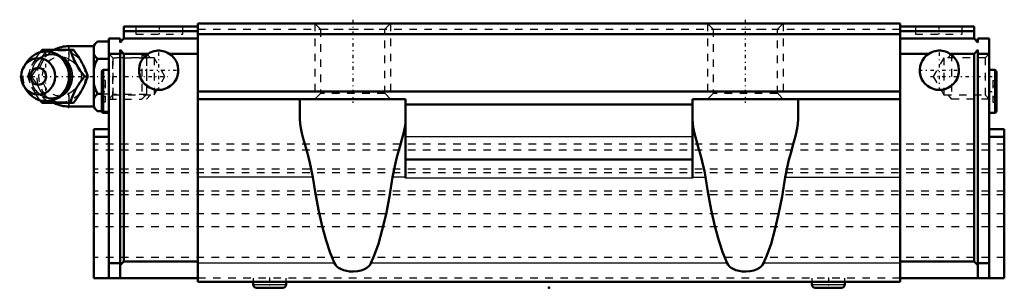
# Model space of a CAD drawing. Header units: millimetres. Extents: x -70 to 60, y 0 to 36.
import ezdxf

# ---------------------------------------------------------------- set-up
doc = ezdxf.new("R2010")
doc.units = ezdxf.units.MM
doc.linetypes.add('Center', pattern=[1.5, 0.45, -0.5, 0.05, -0.5])
doc.linetypes.add('Dashed', pattern=[2, 1, -1])
for name, color, linetype, lineweight in [('2d ConnectionPoints', 7, 'Continuous', 50), ('AM_0', 7, 'Continuous', 50), ('AM_4', 3, 'Continuous', 25), ('AM_5', 3, 'Continuous', 25), ('AM_7', 7, 'Center', 25), ('AM_9', 6, 'Dashed', 25)]:
    doc.layers.add(name, color=color, linetype=linetype, lineweight=lineweight)

# ---------------------------------------------------------------- blocks, each defined once
blk = doc.blocks.new('1_cbkditit730gja6oydcvkux3j________0_in_HSR30LC1SS_GK__BLOCK_1B_M6F__0')
at = {"layer": 'AM_0'}
for p, q in [((-59.8, 32.62), (-60.3, 32.12)), ((-59.8, 32.62), (-58.3, 32.62)), ((-67.37, 31.2), (-67.15, 31.5)), ((-67.15, 31.5), (-62.97, 31.5)), ((-60.3, 32), (-63.6, 32)), ((-60.3, 32.12), (-60.3, 23.88)), ((-59.8, 30.31), (-58.3, 30.31)), ((-69.1, 29.96), (-69.46, 29.44)), ((-61.53, 28), (-61.09, 28)), ((-69.46, 26.56), (-69.1, 26.04)), ((-67.15, 24.5), (-67.38, 24.81)), ((-59.8, 25.69), (-59.25, 25.69)), ((-67.15, 24.5), (-62.97, 24.5)), ((-63.6, 24), (-60.3, 24)), ((-60.3, 23.88), (-59.8, 23.38)), ((-59.8, 23.38), (-59.25, 23.38))]:
    blk.add_line(p, q, dxfattribs=at)
for points in [[(-59.8, 32.62), (-60.09, 32.3), (-60.3, 31.96)], [(-63.4, 31.5), (-63.22, 30.95), (-63.12, 30.67), (-63, 30.38), (-62.82, 29.98), (-62.59, 29.55), (-62.35, 29.15), (-62.08, 28.75), (-61.8, 28.37), (-61.53, 28)], [(-61.09, 28), (-61.22, 28.36), (-61.35, 28.73), (-61.52, 29.13), (-61.71, 29.53), (-61.86, 29.81), (-62.02, 30.09), (-62.19, 30.38), (-62.37, 30.66), (-62.67, 31.09), (-62.97, 31.5)], [(-60.3, 30.97), (-60.24, 30.86), (-60.05, 30.58), (-59.8, 30.31)], [(-59.8, 30.31), (-60.09, 29.67), (-60.3, 28.99)], [(-61.53, 28), (-61.93, 27.45), (-62.13, 27.17), (-62.33, 26.88), (-62.58, 26.48), (-62.8, 26.05), (-62.99, 25.65), (-63.15, 25.25), (-63.28, 24.87), (-63.4, 24.5)], [(-62.97, 24.5), (-62.7, 24.86), (-62.45, 25.23), (-62.19, 25.63), (-61.95, 26.03), (-61.8, 26.31), (-61.65, 26.59), (-61.52, 26.88), (-61.4, 27.16), (-61.24, 27.59), (-61.09, 28)], [(-60.3, 27.01), (-60.24, 26.8), (-60.05, 26.24), (-59.8, 25.69)], [(-59.8, 25.69), (-60.09, 25.37), (-60.3, 25.03)], [(-60.3, 24.04), (-60.24, 23.94), (-60.05, 23.65), (-59.8, 23.38)]]:
    blk.add_lwpolyline(points, dxfattribs=at)
for centre, radius, start, end in [((-66.64, 28), 3.3, 270, 90), ((-63.6, 28), 4, 90, 118.6175), ((-63.6, 28), 4, 241.2394, 270)]:
    blk.add_arc(centre, radius, start, end, dxfattribs=at)
blk.add_ellipse((-66.64, 28), major_axis=(0, 3.3), ratio=0.927184, start_param=2.207257, end_param=7.217521, dxfattribs=at)
for major_axis in [(0, 2.42), (0, -1.12)]:
    blk.add_ellipse((-67.65, 28), major_axis=major_axis, ratio=0.927184, dxfattribs=at)
at = {"layer": 'AM_4'}
for p, q in [((-63.6, 32), (-63.6, 31.51)), ((-63.6, 24.49), (-63.6, 24))]:
    blk.add_line(p, q, dxfattribs=at)
blk.add_ellipse((-65.83, 28), major_axis=(0, 2.97), ratio=0.927184, start_param=3.499913, end_param=5.924864, dxfattribs=at)
at = {"layer": 'AM_5', "linetype": 'Dashed'}
for p, q in [((-57.76, 25), (-57.76, 31)), ((-53.3, 30.39), (-57.76, 30.39)), ((-53.3, 25.61), (-57.76, 25.61))]:
    blk.add_line(p, q, dxfattribs=at)
at = {"layer": 'AM_7'}
for p, q in [((-66.64, 24.54), (-66.64, 31.47)), ((-63.6, 23.8), (-63.6, 32.2)), ((-70.11, 28), (-50.51, 28))]:
    blk.add_line(p, q, dxfattribs=at)
at = {"layer": 'AM_9'}
for p, q in [((-63.6, 31.51), (-63.6, 24.49)), ((-56.3, 31), (-56.8, 31)), ((-53.3, 30.39), (-53.91, 31)), ((-53.91, 31), (-53.91, 25)), ((-53.3, 30.39), (-53.3, 25.61)), ((-69.02, 28), (-68.59, 28)), ((-63.4, 28.54), (-63.37, 28.37)), ((-59.25, 25.69), (-58.3, 25.69)), ((-58.3, 25), (-53.91, 25)), ((-53.91, 25), (-53.3, 25.61)), ((-59.25, 23.38), (-58.3, 23.38))]:
    blk.add_line(p, q, dxfattribs=at)
for points in [[(-66.72, 31.5), (-66.84, 31.14), (-66.98, 30.77), (-67.14, 30.37), (-67.34, 29.97), (-67.48, 29.69), (-67.64, 29.41), (-67.81, 29.12), (-67.99, 28.84), (-68.29, 28.41), (-68.59, 28)], [(-64.66, 25.51), (-64.7, 25.48), (-64.91, 25.36), (-65.14, 25.26), (-65.37, 25.19), (-65.61, 25.14), (-65.85, 25.12), (-66.1, 25.12), (-66.34, 25.15), (-66.58, 25.2), (-66.82, 25.27), (-67.05, 25.37), (-67.26, 25.49), (-67.47, 25.64), (-67.66, 25.8), (-67.84, 25.99), (-68, 26.19), (-68.15, 26.4), (-68.27, 26.63), (-68.38, 26.88), (-68.46, 27.13), (-68.52, 27.39), (-68.57, 27.65), (-68.58, 27.92), (-68.58, 28.19), (-68.55, 28.45), (-68.5, 28.71), (-68.43, 28.97), (-68.34, 29.22), (-68.23, 29.45), (-68.1, 29.68), (-67.95, 29.89), (-67.78, 30.08), (-67.6, 30.25), (-67.4, 30.41), (-67.2, 30.55), (-66.98, 30.66), (-66.75, 30.75), (-66.51, 30.82), (-66.27, 30.86), (-66.03, 30.88), (-65.79, 30.88), (-65.54, 30.85), (-65.3, 30.79), (-65.07, 30.71), (-64.84, 30.6), (-64.65, 30.49)], [(-68.33, 29.74), (-68.21, 29.95), (-67.96, 30.35), (-67.7, 30.75), (-67.42, 31.13), (-67.37, 31.2)], [(-64.65, 30.49), (-64.63, 30.48), (-64.42, 30.33), (-64.23, 30.16), (-64.06, 29.97), (-64.03, 29.93)], [(-62.46, 29.35), (-62.79, 29.68), (-63.18, 29.99), (-63.6, 30.25)], [(-69.02, 28), (-68.9, 28.36), (-68.77, 28.74), (-68.7, 28.93)], [(-62.03, 27.31), (-61.91, 27.66), (-61.88, 28.01), (-61.92, 28.35), (-62.03, 28.7), (-62.04, 28.71)], [(-68.71, 27.11), (-68.77, 27.25), (-68.9, 27.63), (-69.02, 28)], [(-68.59, 28), (-68.33, 27.64), (-68.07, 27.27), (-67.81, 26.87), (-67.57, 26.47), (-67.42, 26.19), (-67.27, 25.91), (-67.14, 25.62), (-67.02, 25.34), (-66.86, 24.91), (-66.72, 24.5)], [(-63.36, 28.21), (-63.35, 28.04), (-63.35, 28)], [(-63.35, 28), (-63.36, 27.87), (-63.36, 27.76)], [(-67.38, 24.81), (-67.42, 24.86), (-67.69, 25.24), (-67.95, 25.62), (-68.2, 26.03), (-68.37, 26.33)], [(-63.6, 25.75), (-63.14, 26.04), (-62.76, 26.35), (-62.45, 26.66)], [(-62.45, 26.66), (-62.19, 27), (-62.03, 27.31)], [(-64.13, 25.95), (-64.3, 25.78), (-64.49, 25.62), (-64.66, 25.51)]]:
    blk.add_lwpolyline(points, dxfattribs=at)
blk.add_arc((-63.6, 28), 4, 118.6175, 241.2394, dxfattribs=at)
for centre, major_axis in [((-64.62, 28), (0, -3.44)), ((-66.1, 28), (0, -2.97))]:
    blk.add_ellipse(centre, major_axis=major_axis, ratio=0.927184, dxfattribs=at)
for centre, major_axis, start_param, end_param in [((-65.83, 28), (0, 2.97), 5.924864, 7.148836), ((-64.75, 28), (0, -2.57), 2.639469, 6.785309), ((-66.64, 28), (0, 3.3), 0.934336, 2.207257), ((-65.83, 28), (0, 2.97), 2.244112, 3.499913)]:
    blk.add_ellipse(centre, major_axis=major_axis, ratio=0.927184, start_param=start_param, end_param=end_param, dxfattribs=at)
blk = doc.blocks.new('2_HSR30LCSSB_M6F11_S_0_in_HSR30LC1SS_GK__BLOCK_1B_M6F__0')
at = {"layer": 'AM_0'}
for p, q in [((-56.3, 33), (-56.3, 34.6)), ((-56.3, 34.6), (-46.5, 34.6)), ((-56.3, 34), (-46.5, 34)), ((-46.5, 35), (-46.5, 0.78)), ((46.5, 35), (-46.5, 35)), ((46.5, 35), (46.5, 0.78)), ((56.3, 34.6), (46.5, 34.6)), ((56.3, 34), (46.5, 34)), ((56.3, 33), (56.3, 34.6)), ((-56.8, 33), (-58.3, 33)), ((-58.3, 1.28), (-58.3, 33)), ((-56.8, 32.5), (-56.3, 33)), ((-56.8, 33), (-56.8, 32.5)), ((-46.5, 33), (-56.3, 33)), ((46.5, 33.6), (-46.5, 33.6)), ((46.5, 33), (56.3, 33)), ((56.8, 32.5), (56.3, 33)), ((56.8, 33), (58.3, 33)), ((56.8, 33), (56.8, 32.5)), ((58.3, 33), (58.3, 1.28)), ((-56.3, 31), (-56.8, 31.5)), ((-56.8, 31.5), (-56.8, 1.28)), ((56.3, 31), (56.8, 31.5)), ((56.8, 31.5), (56.8, 1.28)), ((-56.8, 31), (-58.3, 31)), ((-53.09, 31), (-56.3, 31)), ((-56.3, 31), (-56.3, 3.48)), ((-46.5, 31), (-50.31, 31)), ((46.5, 31), (50.31, 31)), ((53.09, 31), (56.3, 31)), ((56.3, 31), (56.3, 3.48)), ((56.8, 31), (58.3, 31)), ((-58.3, 28.85), (-59.01, 28.85)), ((59.01, 28.85), (58.3, 28.85)), ((-59.25, 28.61), (-59.25, 23.39)), ((59.25, 28.61), (59.25, 23.39)), ((46.5, 26), (-46.5, 26)), ((-19, 25), (-46.5, 25)), ((-33, 25), (-33, 22.33)), ((-19, 14.51), (-19, 25)), ((19, 14.51), (19, 25)), ((19, 25), (46.5, 25)), ((33, 25), (33, 22.33)), ((19, 24.27), (-19, 24.27)), ((-59.01, 23.15), (-58.3, 23.15)), ((58.3, 23.15), (59.01, 23.15)), ((-60.3, 21), (-60.3, 1.28)), ((-60.3, 21), (-58.3, 21)), ((60.3, 21), (58.3, 21)), ((60.3, 21), (60.3, 1.28)), ((-60.3, 20), (-58.3, 20)), ((60.3, 20), (58.3, 20)), ((19, 17), (-19, 17)), ((-58.3, 3.28), (-56.8, 3.28)), ((-56.8, 2.98), (-56.3, 3.48)), ((-46.5, 3.48), (-56.3, 3.48)), ((46.5, 3.48), (56.3, 3.48)), ((56.8, 2.98), (56.3, 3.48)), ((58.3, 3.28), (56.8, 3.28)), ((-46.5, 1.28), (-60.3, 1.28)), ((46.5, 0.78), (-46.5, 0.78)), ((-39.19, 0.78), (-39.19, 0.44)), ((-38.75, 0), (-35.25, 0)), ((-34.81, 0.44), (-34.81, 0.78)), ((34.81, 0.78), (34.81, 0.44)), ((35.25, 0), (38.75, 0)), ((39.19, 0.44), (39.19, 0.78)), ((46.5, 1.28), (60.3, 1.28))]:
    blk.add_line(p, q, dxfattribs=at)
for points in [[(-50.31, 31), (-50.51, 31.11), (-50.72, 31.21), (-50.93, 31.28), (-51.15, 31.34), (-51.37, 31.38), (-51.6, 31.4), (-51.83, 31.4), (-52.05, 31.38), (-52.28, 31.34), (-52.49, 31.28), (-52.71, 31.2), (-52.91, 31.1), (-53.09, 31)], [(50.31, 31), (50.51, 31.11), (50.72, 31.21), (50.93, 31.28), (51.15, 31.34), (51.37, 31.38), (51.6, 31.4), (51.83, 31.4), (52.05, 31.38), (52.28, 31.34), (52.49, 31.28), (52.71, 31.2), (52.91, 31.1), (53.09, 31)], [(-33, 22.33), (-32.97, 21.76), (-32.88, 21.15), (-32.74, 20.48), (-32.56, 19.77), (-32.31, 18.88), (-32.05, 17.96), (-31.78, 16.96), (-31.53, 15.93), (-31.4, 15.29), (-31.28, 14.64)], [(-20.72, 14.64), (-20.57, 15.49), (-20.38, 16.32), (-20.18, 17.14), (-19.96, 17.93), (-19.71, 18.8), (-19.48, 19.63), (-19.27, 20.44), (-19.11, 21.21), (-19.03, 21.79), (-19, 22.33)], [(20.72, 14.64), (20.57, 15.49), (20.38, 16.32), (20.18, 17.14), (19.96, 17.93), (19.71, 18.8), (19.48, 19.63), (19.27, 20.44), (19.11, 21.21), (19.03, 21.79), (19, 22.33)], [(33, 22.33), (32.97, 21.76), (32.88, 21.15), (32.74, 20.48), (32.56, 19.77), (32.31, 18.88), (32.05, 17.96), (31.78, 16.96), (31.53, 15.93), (31.4, 15.29), (31.28, 14.64)], [(-28.42, 3.27), (-28.99, 4.63), (-29.53, 6.26), (-30.04, 8.16), (-30.52, 10.31), (-30.97, 12.69), (-31.28, 14.64)], [(-20.72, 14.64), (-21.14, 12.09), (-21.59, 9.76), (-22.08, 7.67), (-22.6, 5.84), (-23.15, 4.27), (-23.58, 3.27)], [(23.58, 3.27), (23.01, 4.63), (22.47, 6.26), (21.96, 8.16), (21.48, 10.31), (21.03, 12.69), (20.72, 14.64)], [(31.28, 14.64), (30.86, 12.09), (30.41, 9.76), (29.92, 7.67), (29.4, 5.84), (28.85, 4.27), (28.42, 3.27)], [(-23.58, 3.27), (-23.71, 3.05), (-23.87, 2.86), (-24.13, 2.65), (-24.42, 2.48), (-24.89, 2.31), (-25.37, 2.2), (-25.89, 2.16), (-26.42, 2.18), (-26.83, 2.24), (-27.24, 2.35), (-27.62, 2.5), (-27.87, 2.65), (-28.1, 2.83), (-28.28, 3.03), (-28.42, 3.27)], [(28.42, 3.27), (28.29, 3.05), (28.13, 2.86), (27.87, 2.65), (27.58, 2.48), (27.11, 2.31), (26.63, 2.2), (26.11, 2.16), (25.58, 2.18), (25.17, 2.24), (24.76, 2.35), (24.38, 2.5), (24.13, 2.65), (23.9, 2.83), (23.72, 3.03), (23.58, 3.27)]]:
    blk.add_lwpolyline(points, dxfattribs=at)
for centre, radius, start, end in [((-51.7, 28.8), 2.6, 122.2042, 57.7958), ((51.7, 28.8), 2.6, 122.2042, 57.7958), ((-59.01, 28.61), 0.238, 90, 180), ((59.01, 28.61), 0.237, 360, 90), ((-59.01, 23.39), 0.238, 180, 270), ((59.01, 23.39), 0.237, 270, 0), ((-38.75, 0.44), 0.437, 180, 270), ((-35.25, 0.44), 0.437, 270, 360), ((35.25, 0.44), 0.437, 180, 270), ((38.75, 0.44), 0.437, 270, 0)]:
    blk.add_arc(centre, radius, start, end, dxfattribs=at)
at = {"layer": 'AM_4'}
for p, q in [((-59.01, 28.85), (-59.01, 23.15)), ((59.01, 28.85), (59.01, 23.15)), ((19, 20), (-19, 20)), ((-31.28, 14.64), (-46.5, 14.64)), ((-19, 14.64), (-20.72, 14.64)), ((19, 14.51), (-19, 14.51)), ((19, 14.64), (20.72, 14.64)), ((31.28, 14.64), (46.5, 14.64)), ((-28.42, 3.27), (-46.5, 3.27)), ((23.58, 3.27), (-23.58, 3.27)), ((46.5, 3.27), (28.42, 3.27)), ((-39.19, 0.44), (-34.81, 0.44)), ((34.81, 0.44), (39.19, 0.44))]:
    blk.add_line(p, q, dxfattribs=at)
at = {"layer": 'AM_5', "linetype": 'Dashed'}
for p, q in [((-31, 35), (-31, 25)), ((-21, 35), (-21, 25)), ((21, 35), (21, 25)), ((31, 35), (31, 25)), ((-52.8, 30.46), (-53.3, 31)), ((-53.3, 31), (-53.3, 25)), ((52.8, 30.46), (53.3, 31)), ((58.3, 31), (53.3, 31)), ((53.3, 31), (53.3, 25)), ((-52.8, 25.54), (-53.3, 25)), ((52.8, 25.54), (53.3, 25)), ((58.3, 25), (53.3, 25))]:
    blk.add_line(p, q, dxfattribs=at)
at = {"layer": 'AM_7'}
for p, q in [((-26, 35.5), (-26, 24.5)), ((26, 35.5), (26, 24.5)), ((-51.62, 34.65), (-51.62, 33.55)), ((51.62, 34.65), (51.62, 33.55)), ((-51.7, 26.07), (-51.7, 31.53)), ((51.7, 26.07), (51.7, 31.53)), ((-54.43, 28.8), (-48.97, 28.8)), ((48.97, 28.8), (54.43, 28.8)), ((50.51, 28), (58.67, 28)), ((-59.3, 26), (-58.25, 26)), ((58.25, 26), (59.3, 26)), ((-37, 1.35), (-37, -0.06)), ((37, 1.35), (37, -0.06))]:
    blk.add_line(p, q, dxfattribs=at)
at = {"layer": 'AM_9'}
for p, q in [((-54.72, 34.6), (-54.72, 33.6)), ((-48.52, 33.6), (-48.52, 34.6)), ((46.5, 34.2), (-46.5, 34.2)), ((-31, 35), (-30.25, 34.25)), ((-30.25, 34.25), (-30.25, 25.75)), ((-30.25, 34.25), (-21.75, 34.25)), ((-21.75, 34.25), (-21, 35)), ((-21.75, 25.75), (-21.75, 34.25)), ((21, 35), (21.75, 34.25)), ((21.75, 34.25), (21.75, 25.75)), ((21.75, 34.25), (30.25, 34.25)), ((30.25, 34.25), (31, 35)), ((30.25, 25.75), (30.25, 34.25)), ((48.52, 34.6), (48.52, 33.6)), ((54.72, 33.6), (54.72, 34.6)), ((-54.72, 33.6), (-48.52, 33.6)), ((48.52, 33.6), (54.72, 33.6)), ((-57.76, 30.46), (-58.3, 31)), ((-52.3, 30.46), (-57.76, 30.46)), ((-57.76, 30.46), (-57.76, 25.54)), ((-50.88, 28), (-52.3, 30.46)), ((-52.3, 30.46), (-52.3, 25.54)), ((52.3, 30.46), (50.88, 28)), ((57.76, 30.46), (52.3, 30.46)), ((52.3, 30.46), (52.3, 25.54)), ((58.3, 31), (57.76, 30.46)), ((57.76, 30.46), (57.76, 25.54)), ((-58.77, 27.44), (-59.25, 27.44)), ((-58.77, 27.44), (-58.77, 24.56)), ((-52.3, 25.54), (-50.88, 28)), ((50.88, 28), (52.3, 25.54)), ((58.77, 27.44), (59.25, 27.44)), ((58.77, 27.44), (58.77, 24.56)), ((-58.77, 26.72), (-59.25, 26.72)), ((58.77, 26.72), (59.25, 26.72)), ((-58.77, 25.28), (-59.25, 25.28)), ((-58.3, 25), (-57.76, 25.54)), ((-57.76, 25.54), (-52.3, 25.54)), ((-30.25, 25.75), (-31, 25)), ((-21.75, 25.75), (-30.25, 25.75)), ((-21, 25), (-21.75, 25.75)), ((21.75, 25.75), (21, 25)), ((30.25, 25.75), (21.75, 25.75)), ((31, 25), (30.25, 25.75)), ((52.3, 25.54), (57.76, 25.54)), ((57.76, 25.54), (58.3, 25)), ((58.77, 25.28), (59.25, 25.28)), ((-58.77, 24.56), (-59.25, 24.56)), ((58.77, 24.56), (59.25, 24.56)), ((60.3, 19), (-60.3, 19)), ((60.3, 18.21), (-60.3, 18.21)), ((60.3, 15.69), (-60.3, 15.69)), ((60.3, 15.22), (-60.3, 15.22)), ((60.3, 12.78), (-60.3, 12.78)), ((60.3, 12.31), (-60.3, 12.31)), ((60.3, 9.78), (-60.3, 9.78)), ((60.3, 8.08), (-60.3, 8.08)), ((60.3, 4), (-60.3, 4)), ((46.5, 1.28), (-46.5, 1.28)), ((-39.19, 1.28), (-39.19, 0.78)), ((-34.81, 0.78), (-34.81, 1.28)), ((34.81, 1.28), (34.81, 0.78)), ((39.19, 0.78), (39.19, 1.28))]:
    blk.add_line(p, q, dxfattribs=at)

msp = doc.modelspace()

# ---------------------------------------------------------------- linework, layer by layer
at = {"layer": '2d ConnectionPoints'}
for p in [(-58.3, 28), (58.3, 28), (0, 0)]:
    msp.add_point(p, dxfattribs=at)

# ---------------------------------------------------------------- block references
for name in ['2_HSR30LCSSB_M6F11_S_0_in_HSR30LC1SS_GK__BLOCK_1B_M6F__0', '1_cbkditit730gja6oydcvkux3j________0_in_HSR30LC1SS_GK__BLOCK_1B_M6F__0']:
    msp.add_blockref(name, (0, 0))

doc.saveas('drawing.dxf')
